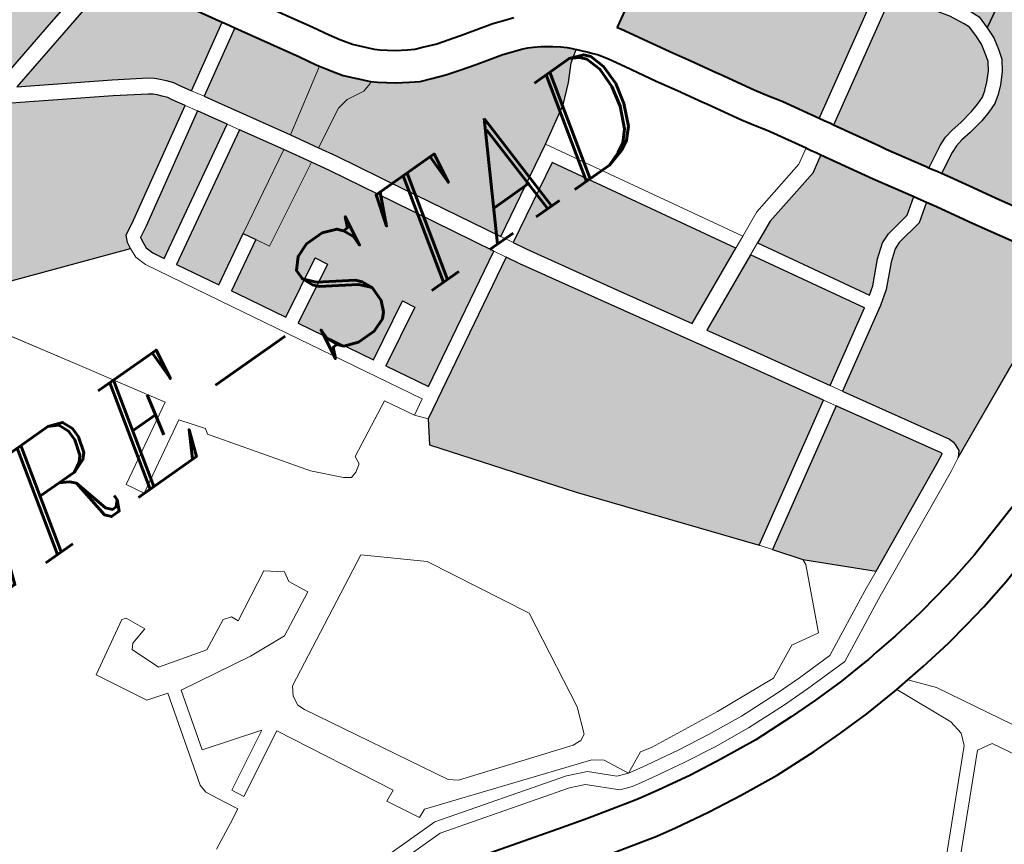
# Model space of a CAD drawing. Header units: metres. Extents: x 149090 to 149776, y 485756 to 486362.
# Tile 57 of 93: x 149588.63 to 149599.35, y 486293.55 to 486302.52. Entities that reach past the tile are written whole.
import ezdxf

# ---------------------------------------------------------------- set-up
doc = ezdxf.new("R2010")
doc.units = ezdxf.units.M
doc.header["$MEASUREMENT"] = 0
for name, color, linetype, lineweight in [('WVB-pen-brm-dik 018', 6, 'Continuous', 13), ('WVB-pen-dik 035', 1, 'Continuous', 40), ('WVB-raster-20%', 254, 'Continuous', 30), ('WVB-raster-60%', 253, 'Continuous', 30), ('WVB-tekst-dik 035', 1, 'Continuous', 40)]:
    doc.layers.add(name, color=color, linetype=linetype, lineweight=lineweight)
doc.styles.add('1 200   cursief   0.18', font='ITALICS.shx', dxfattribs={"height": 0.36})

# ---------------------------------------------------------------- blocks, each defined once
blk = doc.blocks.new('INZET')
at = {"layer": 'WVB-raster-20%', "extrusion": (0, 0, -1)}
for points in [[(0.089032, -0.070577), (0.08707, -0.070102), (0.083814, -0.069304), (0.082266, -0.068922), (0.082445, -0.068618), (0.082744, -0.068093), (0.082884, -0.06777), (0.082886, -0.067766), (0.082964, -0.067784), (0.083355, -0.067875), (0.084188, -0.068083), (0.085087, -0.068297), (0.085851, -0.068484), (0.086694, -0.068693), (0.087669, -0.06893), (0.088328, -0.069091), (0.088545, -0.069144), (0.089218, -0.069307), (0.089333, -0.069335), (0.089351, -0.069339)], [(0.082182, -0.072277), (0.080778, -0.071444), (0.08124, -0.070667), (0.08137, -0.07044), (0.081431, -0.070336), (0.082081, -0.069237), (0.08373, -0.069644), (0.085241, -0.070014), (0.08346, -0.071089), (0.082796, -0.071506), (0.082685, -0.071591), (0.082595, -0.071676), (0.082504, -0.071777), (0.0824, -0.071906), (0.082336, -0.072018)], [(0.085247, -0.074321), (0.085228, -0.074171), (0.085157, -0.074029), (0.084839, -0.073854), (0.082483, -0.072456), (0.082639, -0.072194), (0.08269, -0.072104), (0.08277, -0.072005), (0.082846, -0.071921), (0.082913, -0.071857), (0.082996, -0.071793), (0.083644, -0.071387), (0.085723, -0.070132), (0.086987, -0.070442), (0.088945, -0.070916), (0.088449, -0.072843), (0.088543, -0.073115)], [(0.071367, -0.080644), (0.06895, -0.079208), (0.068707, -0.07907), (0.069812, -0.077506), (0.069929, -0.077323), (0.070858, -0.074943), (0.071093, -0.075054), (0.071801, -0.07539), (0.072708, -0.075852), (0.072796, -0.075901), (0.073795, -0.076484), (0.07382, -0.076498), (0.073773, -0.07657), (0.073557, -0.076939), (0.073187, -0.077584), (0.072932, -0.078017), (0.072625, -0.078539), (0.072574, -0.078625), (0.072163, -0.079329), (0.071975, -0.079626), (0.07191, -0.079727), (0.071802, -0.079897)], [(0.067238, -0.081145), (0.064994, -0.079877), (0.062732, -0.078896), (0.063725, -0.077311), (0.066308, -0.078526), (0.066941, -0.078741), (0.067501, -0.078883), (0.067915, -0.079026), (0.068243, -0.07921), (0.067495, -0.080311), (0.067322, -0.080657), (0.067246, -0.080846), (0.067238, -0.081138)], [(0.077782, -0.087484), (0.074821, -0.085711), (0.075749, -0.084133), (0.077403, -0.081347), (0.078511, -0.079474), (0.078669, -0.079185), (0.08209, -0.081079), (0.082388, -0.081558), (0.080372, -0.084241)], [(0.070035, -0.082903), (0.069552, -0.082645), (0.06935, -0.082566), (0.069143, -0.082523), (0.068894, -0.082491), (0.068566, -0.082437), (0.068359, -0.082378), (0.068192, -0.082315), (0.068065, -0.082228), (0.067926, -0.082104), (0.067758, -0.081929), (0.067644, -0.081754), (0.067596, -0.08159), (0.067545, -0.081363), (0.067538, -0.081137), (0.067545, -0.080908), (0.067596, -0.08078), (0.067754, -0.080463), (0.068505, -0.079358), (0.068775, -0.079511), (0.071191, -0.080946), (0.070649, -0.08188), (0.070558, -0.082036), (0.070068, -0.082847)], [(0.072683, -0.084421), (0.072508, -0.084298), (0.072084, -0.083874), (0.071794, -0.083653), (0.071578, -0.083564), (0.07101, -0.083471), (0.07066, -0.083222), (0.070668, -0.083209), (0.071161, -0.082393), (0.071255, -0.082231), (0.07179, -0.081309), (0.072164, -0.081535), (0.073526, -0.081857), (0.074023, -0.082085)]]:
    blk.add_hatch(color=256, dxfattribs=at).paths.add_polyline_path(points)
at = {"layer": 'WVB-raster-20%'}
for points in [[(-0.078507, -0.078752), (-0.079668, -0.076633), (-0.080424, -0.075252), (-0.080637, -0.074886), (-0.080974, -0.074306), (-0.081894, -0.072758), (-0.082028, -0.072534), (-0.080625, -0.071702), (-0.080544, -0.071839), (-0.07984, -0.073029), (-0.079641, -0.073377), (-0.0796, -0.073443), (-0.079496, -0.073609), (-0.07944, -0.073693), (-0.079294, -0.073908), (-0.078884, -0.074361), (-0.078771, -0.074457), (-0.078458, -0.074698), (-0.078196, -0.074863), (-0.077997, -0.07498), (-0.077757, -0.075072), (-0.077462, -0.075186), (-0.077151, -0.075279), (-0.076791, -0.075378), (-0.076694, -0.075405), (-0.076609, -0.075428), (-0.076188, -0.075538), (-0.07596, -0.075617), (-0.075794, -0.075678), (-0.075666, -0.075734), (-0.075557, -0.075793), (-0.075409, -0.07588), (-0.075197, -0.076025), (-0.075062, -0.076132), (-0.074956, -0.076225), (-0.074882, -0.076303), (-0.074822, -0.076368), (-0.075078, -0.076541), (-0.075374, -0.07686), (-0.075752, -0.077191), (-0.076554, -0.07767)], [(-0.084772, -0.074915), (-0.084905, -0.074675), (-0.08496, -0.074504), (-0.084952, -0.074383), (-0.084936, -0.074259), (-0.08493, -0.074247), (-0.08469, -0.074114), (-0.082329, -0.072713), (-0.082195, -0.072938), (-0.08197, -0.073315)], [(-0.08168, -0.08051), (-0.082177, -0.079609), (-0.080925, -0.078924), (-0.081069, -0.078661), (-0.082322, -0.079346), (-0.083202, -0.077751), (-0.081936, -0.077067), (-0.082079, -0.076803), (-0.083347, -0.077488), (-0.083916, -0.076458), (-0.083984, -0.076336), (-0.082908, -0.075728), (-0.083056, -0.075467), (-0.084129, -0.076073), (-0.084626, -0.075178), (-0.081817, -0.073573), (-0.081279, -0.074478), (-0.080945, -0.075052), (-0.080729, -0.075424), (-0.079975, -0.076801), (-0.078814, -0.078922)], [(-0.076195, -0.082696), (-0.077102, -0.081168), (-0.078207, -0.079301), (-0.078363, -0.079015), (-0.076667, -0.078076), (-0.074472, -0.081905)], [(-0.07452, -0.085532), (-0.075448, -0.083954), (-0.076016, -0.082998), (-0.074297, -0.08221), (-0.072936, -0.084583)]]:
    blk.add_hatch(color=256, dxfattribs=at).paths.add_polyline_path(points)
at = {"layer": 'WVB-raster-60%'}
for points in [[(-0.068062, -0.086399), (-0.068063, -0.086397), (-0.06817, -0.086148), (-0.068307, -0.08585), (-0.068718, -0.08513), (-0.068772, -0.085039), (-0.069228, -0.084276), (-0.069385, -0.084006), (-0.069445, -0.083902), (-0.069777, -0.083329), (-0.069879, -0.08316), (-0.069426, -0.082918), (-0.069264, -0.082855), (-0.069093, -0.082819), (-0.068851, -0.082788), (-0.0685, -0.08273), (-0.068265, -0.082663), (-0.068053, -0.082583), (-0.067879, -0.082465), (-0.067718, -0.08232), (-0.067522, -0.082116), (-0.067368, -0.081881), (-0.067306, -0.081665), (-0.067246, -0.081402), (-0.067238, -0.081145), (-0.064994, -0.079877), (-0.062732, -0.078896), (-0.060647, -0.082227)], [(-0.07314, -0.088421), (-0.073041, -0.0883), (-0.073031, -0.088178), (-0.073031, -0.088089), (-0.073064, -0.087984), (-0.074352, -0.085818), (-0.074368, -0.08579), (-0.072617, -0.084742), (-0.072314, -0.084528), (-0.071886, -0.0841), (-0.071643, -0.083916), (-0.071496, -0.083855), (-0.070893, -0.083756), (-0.070504, -0.08348), (-0.07038, -0.083686), (-0.07005, -0.084253), (-0.06999, -0.084357), (-0.069831, -0.084631), (-0.069373, -0.085398), (-0.069322, -0.085483), (-0.068931, -0.08617), (-0.068819, -0.086413)], [(-0.076031, -0.089411), (-0.077185, -0.08828), (-0.077601, -0.087725), (-0.074669, -0.08597), (-0.074653, -0.085997), (-0.073386, -0.088127), (-0.073381, -0.088142), (-0.073381, -0.088153), (-0.073586, -0.08826)]]:
    blk.add_hatch(color=256, dxfattribs=at).paths.add_polyline_path(points)
at = {"layer": 'WVB-pen-brm-dik 018'}
for p, q in [((-0.082266, -0.068922), (-0.083814, -0.069304)), ((-0.08373, -0.069644), (-0.082081, -0.069237)), ((-0.083814, -0.069304), (-0.08707, -0.070102)), ((-0.085241, -0.070014), (-0.08373, -0.069644)), ((-0.08346, -0.071089), (-0.085241, -0.070014)), ((-0.085723, -0.070132), (-0.083644, -0.071387)), ((-0.082796, -0.071506), (-0.08346, -0.071089)), ((-0.083644, -0.071387), (-0.082996, -0.071793)), ((-0.082685, -0.071591), (-0.082796, -0.071506)), ((-0.082595, -0.071676), (-0.082685, -0.071591)), ((-0.080778, -0.071444), (-0.082182, -0.072277)), ((-0.08073, -0.071525), (-0.080778, -0.071444)), ((-0.080625, -0.071702), (-0.08073, -0.071525)), ((-0.079942, -0.071482), (-0.079235, -0.072677)), ((-0.082996, -0.071793), (-0.082913, -0.071857)), ((-0.082504, -0.071777), (-0.082595, -0.071676)), ((-0.0824, -0.071906), (-0.082504, -0.071777)), ((-0.082028, -0.072534), (-0.080625, -0.071702)), ((-0.082913, -0.071857), (-0.082846, -0.071921)), ((-0.082846, -0.071921), (-0.08277, -0.072005)), ((-0.08277, -0.072005), (-0.08269, -0.072104)), ((-0.082336, -0.072018), (-0.0824, -0.071906)), ((-0.082182, -0.072277), (-0.082336, -0.072018)), ((-0.08269, -0.072104), (-0.082639, -0.072194)), ((-0.082639, -0.072194), (-0.082483, -0.072456)), ((-0.082483, -0.072456), (-0.084839, -0.073854)), ((-0.082329, -0.072713), (-0.082483, -0.072456)), ((-0.082483, -0.072456), (-0.082329, -0.072713)), ((-0.082182, -0.072277), (-0.082028, -0.072534)), ((-0.082028, -0.072534), (-0.082182, -0.072277)), ((-0.081894, -0.072758), (-0.082028, -0.072534)), ((-0.08469, -0.074114), (-0.082329, -0.072713)), ((-0.082329, -0.072713), (-0.082195, -0.072938)), ((-0.080974, -0.074306), (-0.081894, -0.072758)), ((-0.079235, -0.072677), (-0.07904, -0.073018)), ((-0.082195, -0.072938), (-0.08197, -0.073315)), ((-0.07904, -0.073018), (-0.078908, -0.073229)), ((-0.085247, -0.074321), (-0.088543, -0.073115)), ((-0.08197, -0.073315), (-0.084772, -0.074915)), ((-0.081817, -0.073573), (-0.08197, -0.073315)), ((-0.08197, -0.073315), (-0.081817, -0.073573)), ((-0.078908, -0.073229), (-0.07886, -0.073302)), ((-0.07886, -0.073302), (-0.078742, -0.073474)), ((-0.0796, -0.073443), (-0.080974, -0.074306)), ((-0.079496, -0.073609), (-0.0796, -0.073443)), ((-0.078742, -0.073474), (-0.078411, -0.073839)), ((-0.084626, -0.075178), (-0.081817, -0.073573)), ((-0.081817, -0.073573), (-0.081279, -0.074478)), ((-0.07944, -0.073693), (-0.079496, -0.073609)), ((-0.079294, -0.073908), (-0.07944, -0.073693)), ((-0.088799, -0.07386), (-0.087647, -0.075711)), ((-0.087647, -0.075711), (-0.088799, -0.07386)), ((-0.084839, -0.073854), (-0.085157, -0.074029)), ((-0.078884, -0.074361), (-0.079294, -0.073908)), ((-0.078411, -0.073839), (-0.078323, -0.073919)), ((-0.078323, -0.073919), (-0.078057, -0.074124)), ((-0.085228, -0.074171), (-0.085247, -0.074321)), ((-0.085157, -0.074029), (-0.085228, -0.074171)), ((-0.08493, -0.074247), (-0.08469, -0.074114)), ((-0.078057, -0.074124), (-0.077833, -0.074265)), ((-0.085262, -0.074542), (-0.085251, -0.074355)), ((-0.085251, -0.074355), (-0.085262, -0.074542)), ((-0.085251, -0.074355), (-0.085247, -0.074321)), ((-0.085247, -0.074321), (-0.085251, -0.074355)), ((-0.08496, -0.074504), (-0.084952, -0.074383)), ((-0.084952, -0.074383), (-0.084936, -0.074259)), ((-0.084936, -0.074259), (-0.08493, -0.074247)), ((-0.080974, -0.074306), (-0.080637, -0.074886)), ((-0.080637, -0.074886), (-0.080974, -0.074306)), ((-0.078915, -0.074388), (-0.078884, -0.074361)), ((-0.077833, -0.074265), (-0.077694, -0.074346)), ((-0.077694, -0.074346), (-0.077505, -0.074418)), ((-0.085182, -0.074794), (-0.085262, -0.074542)), ((-0.085262, -0.074542), (-0.085182, -0.074794)), ((-0.084905, -0.074675), (-0.08496, -0.074504)), ((-0.081279, -0.074478), (-0.083056, -0.075467)), ((-0.080945, -0.075052), (-0.081279, -0.074478)), ((-0.081279, -0.074478), (-0.080945, -0.075052)), ((-0.080637, -0.074886), (-0.079788, -0.07443)), ((-0.079788, -0.07443), (-0.079525, -0.074388)), ((-0.079525, -0.074388), (-0.079123, -0.074444)), ((-0.079123, -0.074444), (-0.078915, -0.074388)), ((-0.077505, -0.074418), (-0.077235, -0.074523)), ((-0.077235, -0.074523), (-0.076958, -0.074606)), ((-0.084178, -0.076603), (-0.085182, -0.074794)), ((-0.085182, -0.074794), (-0.084178, -0.076603)), ((-0.084772, -0.074915), (-0.084905, -0.074675)), ((-0.076958, -0.074606), (-0.076605, -0.074703)), ((-0.076605, -0.074703), (-0.076508, -0.07473)), ((-0.076508, -0.07473), (-0.076427, -0.074752)), ((-0.076427, -0.074752), (-0.075985, -0.074868)), ((-0.080424, -0.075252), (-0.080637, -0.074886)), ((-0.075985, -0.074868), (-0.075725, -0.074957)), ((-0.075725, -0.074957), (-0.075533, -0.075028)), ((-0.084129, -0.076073), (-0.084626, -0.075178)), ((-0.082746, -0.076019), (-0.080945, -0.075052)), ((-0.080945, -0.075052), (-0.080729, -0.075424)), ((-0.080729, -0.075424), (-0.079975, -0.076801)), ((-0.079668, -0.076633), (-0.080424, -0.075252)), ((-0.083056, -0.075467), (-0.084129, -0.076073)), ((-0.082908, -0.075728), (-0.083056, -0.075467)), ((-0.083056, -0.075467), (-0.082908, -0.075728)), ((-0.087647, -0.075711), (-0.086556, -0.077483)), ((-0.086556, -0.077483), (-0.087647, -0.075711)), ((-0.083984, -0.076336), (-0.082908, -0.075728)), ((-0.082908, -0.075728), (-0.082746, -0.076019)), ((-0.083916, -0.076458), (-0.083984, -0.076336)), ((-0.083347, -0.077488), (-0.083916, -0.076458)), ((-0.074822, -0.076368), (-0.075078, -0.076541)), ((-0.074813, -0.076378), (-0.074822, -0.076368)), ((-0.074732, -0.076469), (-0.074813, -0.076378)), ((-0.074652, -0.076548), (-0.074732, -0.076469)), ((-0.081943, -0.080655), (-0.084178, -0.076603)), ((-0.084178, -0.076603), (-0.081943, -0.080655)), ((-0.078507, -0.078752), (-0.079668, -0.076633)), ((-0.075078, -0.076541), (-0.075374, -0.07686)), ((-0.074574, -0.076649), (-0.074652, -0.076548)), ((-0.074505, -0.076731), (-0.074574, -0.076649)), ((-0.074367, -0.07694), (-0.074505, -0.076731)), ((-0.082079, -0.076803), (-0.083347, -0.077488)), ((-0.081936, -0.077067), (-0.082079, -0.076803)), ((-0.079975, -0.076801), (-0.078814, -0.078922)), ((-0.075374, -0.07686), (-0.075752, -0.077191)), ((-0.074163, -0.077289), (-0.074367, -0.07694)), ((-0.083202, -0.077751), (-0.081936, -0.077067)), ((-0.075752, -0.077191), (-0.076554, -0.07767)), ((-0.073792, -0.077936), (-0.074163, -0.077289)), ((-0.086556, -0.077483), (-0.088289, -0.078461)), ((-0.088289, -0.078461), (-0.086556, -0.077483)), ((-0.082322, -0.079346), (-0.083202, -0.077751)), ((-0.076554, -0.07767), (-0.078507, -0.078752)), ((-0.076554, -0.07767), (-0.074198, -0.08178)), ((-0.074198, -0.08178), (-0.076554, -0.07767)), ((-0.088072, -0.078838), (-0.086533, -0.07797)), ((-0.086533, -0.07797), (-0.088072, -0.078838)), ((-0.086533, -0.07797), (-0.086172, -0.078456)), ((-0.086172, -0.078456), (-0.086533, -0.07797)), ((-0.073535, -0.078373), (-0.073792, -0.077936)), ((-0.078363, -0.079015), (-0.076667, -0.078076)), ((-0.076667, -0.078076), (-0.074472, -0.081905)), ((-0.088289, -0.078461), (-0.088072, -0.078838)), ((-0.088072, -0.078838), (-0.088289, -0.078461)), ((-0.086172, -0.078456), (-0.086205, -0.078589)), ((-0.086205, -0.078589), (-0.086172, -0.078456)), ((-0.073228, -0.078894), (-0.073535, -0.078373)), ((-0.086205, -0.078589), (-0.084836, -0.080531)), ((-0.084836, -0.080531), (-0.086205, -0.078589)), ((-0.081069, -0.078661), (-0.082322, -0.079346)), ((-0.080925, -0.078924), (-0.081069, -0.078661)), ((-0.078507, -0.078752), (-0.078363, -0.079015)), ((-0.078363, -0.079015), (-0.078507, -0.078752)), ((-0.082177, -0.079609), (-0.080925, -0.078924)), ((-0.078814, -0.078922), (-0.08168, -0.08051)), ((-0.078669, -0.079185), (-0.078814, -0.078922)), ((-0.078814, -0.078922), (-0.078669, -0.079185)), ((-0.078207, -0.079301), (-0.078363, -0.079015)), ((-0.073178, -0.078979), (-0.073228, -0.078894)), ((-0.072761, -0.079694), (-0.073178, -0.078979)), ((-0.08209, -0.081079), (-0.078669, -0.079185)), ((-0.078669, -0.079185), (-0.078511, -0.079474)), ((-0.077102, -0.081168), (-0.078207, -0.079301)), ((-0.06895, -0.079208), (-0.071367, -0.080644)), ((-0.078511, -0.079474), (-0.077403, -0.081347)), ((-0.071191, -0.080946), (-0.068775, -0.079511)), ((-0.08168, -0.08051), (-0.082177, -0.079609)), ((-0.072566, -0.080001), (-0.072761, -0.079694)), ((-0.072501, -0.080102), (-0.072566, -0.080001)), ((-0.0724, -0.080261), (-0.072501, -0.080102)), ((-0.083861, -0.080836), (-0.082639, -0.080215)), ((-0.082639, -0.080215), (-0.083861, -0.080836)), ((-0.082639, -0.080215), (-0.082286, -0.080845)), ((-0.082286, -0.080845), (-0.082639, -0.080215)), ((-0.071966, -0.081006), (-0.0724, -0.080261)), ((-0.084836, -0.080531), (-0.084334, -0.081063)), ((-0.084334, -0.081063), (-0.084836, -0.080531)), ((-0.067754, -0.080463), (-0.067596, -0.08078)), ((-0.090054, -0.080808), (-0.091206, -0.081467)), ((-0.091206, -0.081467), (-0.090054, -0.080808)), ((-0.089961, -0.080839), (-0.090054, -0.080808)), ((-0.090054, -0.080808), (-0.089961, -0.080839)), ((-0.082286, -0.080845), (-0.081943, -0.080655)), ((-0.081943, -0.080655), (-0.082286, -0.080845)), ((-0.071367, -0.080644), (-0.071357, -0.080661)), ((-0.071357, -0.080661), (-0.071306, -0.080748)), ((-0.071306, -0.080748), (-0.07123, -0.080878)), ((-0.067596, -0.08078), (-0.067545, -0.080908)), ((-0.089765, -0.081261), (-0.089961, -0.080839)), ((-0.089961, -0.080839), (-0.089765, -0.081261)), ((-0.084048, -0.081122), (-0.083881, -0.081013)), ((-0.083881, -0.081013), (-0.084048, -0.081122)), ((-0.083881, -0.081013), (-0.083861, -0.080836)), ((-0.083861, -0.080836), (-0.083881, -0.081013)), ((-0.082286, -0.080845), (-0.08209, -0.081079)), ((-0.08209, -0.081079), (-0.082286, -0.080845)), ((-0.072298, -0.081207), (-0.071966, -0.081006)), ((-0.071966, -0.081006), (-0.072298, -0.081207)), ((-0.071961, -0.081014), (-0.071966, -0.081006)), ((-0.071911, -0.0811), (-0.071961, -0.081014)), ((-0.07123, -0.080878), (-0.071191, -0.080946)), ((-0.067545, -0.080908), (-0.067538, -0.081137)), ((-0.067238, -0.081138), (-0.067246, -0.080846)), ((-0.084334, -0.081063), (-0.084186, -0.081161)), ((-0.084186, -0.081161), (-0.084334, -0.081063)), ((-0.084186, -0.081161), (-0.084048, -0.081122)), ((-0.084048, -0.081122), (-0.084186, -0.081161)), ((-0.082388, -0.081558), (-0.08209, -0.081079)), ((-0.076195, -0.082696), (-0.077102, -0.081168)), ((-0.07364, -0.081524), (-0.072298, -0.081207)), ((-0.072298, -0.081207), (-0.07364, -0.081524)), ((-0.071836, -0.081229), (-0.071911, -0.0811)), ((-0.07179, -0.081309), (-0.071836, -0.081229)), ((-0.067538, -0.081137), (-0.067545, -0.081363)), ((-0.067246, -0.081402), (-0.067238, -0.081145)), ((-0.067238, -0.081145), (-0.067238, -0.081138)), ((-0.090249, -0.081467), (-0.090157, -0.081364)), ((-0.090157, -0.081364), (-0.090249, -0.081467)), ((-0.090157, -0.081364), (-0.089765, -0.081261)), ((-0.089765, -0.081261), (-0.090157, -0.081364)), ((-0.077403, -0.081347), (-0.075749, -0.084133)), ((-0.072164, -0.081535), (-0.07179, -0.081309)), ((-0.067545, -0.081363), (-0.067596, -0.08159)), ((-0.067306, -0.081665), (-0.067246, -0.081402)), ((-0.091206, -0.081467), (-0.09062, -0.082558)), ((-0.09062, -0.082558), (-0.091206, -0.081467)), ((-0.090002, -0.082116), (-0.090249, -0.081467)), ((-0.090249, -0.081467), (-0.090002, -0.082116)), ((-0.080372, -0.084241), (-0.082388, -0.081558)), ((-0.074198, -0.08178), (-0.07364, -0.081524)), ((-0.07364, -0.081524), (-0.074198, -0.08178)), ((-0.073526, -0.081857), (-0.072164, -0.081535)), ((-0.067596, -0.08159), (-0.067644, -0.081754)), ((-0.067368, -0.081881), (-0.067306, -0.081665)), ((-0.086915, -0.081724), (-0.088006, -0.082291)), ((-0.088006, -0.082291), (-0.086915, -0.081724)), ((-0.086565, -0.082002), (-0.086915, -0.081724)), ((-0.086915, -0.081724), (-0.086565, -0.082002)), ((-0.074472, -0.081905), (-0.074198, -0.08178)), ((-0.074198, -0.08178), (-0.074472, -0.081905)), ((-0.074023, -0.082085), (-0.073526, -0.081857)), ((-0.067644, -0.081754), (-0.067758, -0.081929)), ((-0.067522, -0.082116), (-0.067368, -0.081881)), ((-0.088253, -0.082074), (-0.088922, -0.082414)), ((-0.088922, -0.082414), (-0.088253, -0.082074)), ((-0.088067, -0.082136), (-0.088253, -0.082074)), ((-0.088253, -0.082074), (-0.088067, -0.082136)), ((-0.086606, -0.082229), (-0.086565, -0.082002)), ((-0.086565, -0.082002), (-0.086606, -0.082229)), ((-0.074472, -0.081905), (-0.076195, -0.082696)), ((-0.074023, -0.082085), (-0.074297, -0.08221)), ((-0.074297, -0.08221), (-0.074023, -0.082085)), ((-0.072683, -0.084421), (-0.074023, -0.082085)), ((-0.067926, -0.082104), (-0.068065, -0.082228)), ((-0.067758, -0.081929), (-0.067926, -0.082104)), ((-0.088922, -0.082414), (-0.090002, -0.082116)), ((-0.090002, -0.082116), (-0.088922, -0.082414)), ((-0.088006, -0.082291), (-0.088067, -0.082136)), ((-0.088067, -0.082136), (-0.088006, -0.082291)), ((-0.0864, -0.082651), (-0.086606, -0.082229)), ((-0.086606, -0.082229), (-0.0864, -0.082651)), ((-0.076016, -0.082998), (-0.074297, -0.08221)), ((-0.074297, -0.08221), (-0.072936, -0.084583)), ((-0.068192, -0.082315), (-0.068359, -0.082378)), ((-0.068065, -0.082228), (-0.068192, -0.082315)), ((-0.067718, -0.08232), (-0.067522, -0.082116)), ((-0.069143, -0.082523), (-0.06935, -0.082566)), ((-0.068894, -0.082491), (-0.069143, -0.082523)), ((-0.068566, -0.082437), (-0.068894, -0.082491)), ((-0.068359, -0.082378), (-0.068566, -0.082437)), ((-0.068053, -0.082583), (-0.067879, -0.082465)), ((-0.067879, -0.082465), (-0.067718, -0.08232)), ((-0.090163, -0.082695), (-0.09074, -0.084736)), ((-0.09074, -0.084736), (-0.090163, -0.082695)), ((-0.09062, -0.082558), (-0.090163, -0.082695)), ((-0.090163, -0.082695), (-0.09062, -0.082558)), ((-0.084992, -0.082659), (-0.087854, -0.084129)), ((-0.084992, -0.082659), (-0.087854, -0.084129)), ((-0.087368, -0.083135), (-0.0864, -0.082651)), ((-0.0864, -0.082651), (-0.087368, -0.083135)), ((-0.083893, -0.083605), (-0.084992, -0.082659)), ((-0.083893, -0.083605), (-0.084992, -0.082659)), ((-0.069552, -0.082645), (-0.070035, -0.082903)), ((-0.06935, -0.082566), (-0.069552, -0.082645)), ((-0.068851, -0.082788), (-0.0685, -0.08273)), ((-0.0685, -0.08273), (-0.068265, -0.082663)), ((-0.068265, -0.082663), (-0.068053, -0.082583)), ((-0.090257, -0.08413), (-0.089883, -0.08281)), ((-0.089883, -0.08281), (-0.090257, -0.08413)), ((-0.089883, -0.08281), (-0.088222, -0.083073)), ((-0.088222, -0.083073), (-0.089883, -0.08281)), ((-0.070035, -0.082903), (-0.070017, -0.082933)), ((-0.070017, -0.082933), (-0.069934, -0.08307)), ((-0.069879, -0.08316), (-0.069426, -0.082918)), ((-0.069426, -0.082918), (-0.069264, -0.082855)), ((-0.069264, -0.082855), (-0.069093, -0.082819)), ((-0.069093, -0.082819), (-0.068851, -0.082788)), ((-0.088222, -0.083073), (-0.087368, -0.083135)), ((-0.087368, -0.083135), (-0.088222, -0.083073)), ((-0.075448, -0.083954), (-0.076016, -0.082998)), ((-0.069934, -0.08307), (-0.069879, -0.08316)), ((-0.07066, -0.083222), (-0.07101, -0.083471)), ((-0.070616, -0.083295), (-0.07066, -0.083222)), ((-0.070533, -0.083432), (-0.070616, -0.083295)), ((-0.08273, -0.085805), (-0.083893, -0.083605)), ((-0.08273, -0.085805), (-0.083893, -0.083605)), ((-0.071578, -0.083564), (-0.071794, -0.083653)), ((-0.07101, -0.083471), (-0.071578, -0.083564)), ((-0.070893, -0.083756), (-0.070504, -0.08348)), ((-0.070504, -0.08348), (-0.070533, -0.083432)), ((-0.071794, -0.083653), (-0.072084, -0.083874)), ((-0.071496, -0.083855), (-0.070893, -0.083756)), ((-0.07452, -0.085532), (-0.075448, -0.083954)), ((-0.072084, -0.083874), (-0.072508, -0.084298)), ((-0.071886, -0.0841), (-0.071643, -0.083916)), ((-0.071643, -0.083916), (-0.071496, -0.083855)), ((-0.088955, -0.084532), (-0.090257, -0.08413)), ((-0.090257, -0.08413), (-0.088955, -0.084532)), ((-0.087854, -0.084129), (-0.08797, -0.084321)), ((-0.087854, -0.084129), (-0.08797, -0.084321)), ((-0.077782, -0.087484), (-0.080372, -0.084241)), ((-0.075749, -0.084133), (-0.074821, -0.085711)), ((-0.072314, -0.084528), (-0.071886, -0.0841)), ((-0.08797, -0.084321), (-0.087995, -0.084539)), ((-0.08797, -0.084321), (-0.087995, -0.084539)), ((-0.072508, -0.084298), (-0.072683, -0.084421)), ((-0.090239, -0.085218), (-0.088955, -0.084532)), ((-0.088955, -0.084532), (-0.090239, -0.085218)), ((-0.087995, -0.084539), (-0.087931, -0.084698)), ((-0.087995, -0.084539), (-0.087931, -0.084698)), ((-0.072936, -0.084583), (-0.07452, -0.085532)), ((-0.072617, -0.084742), (-0.072314, -0.084528)), ((-0.09074, -0.084736), (-0.090726, -0.084927)), ((-0.090726, -0.084927), (-0.09074, -0.084736)), ((-0.088694, -0.084732), (-0.090102, -0.085485)), ((-0.090102, -0.085485), (-0.088694, -0.084732)), ((-0.08737, -0.087246), (-0.088694, -0.084732)), ((-0.088694, -0.084732), (-0.08737, -0.087246)), ((-0.087931, -0.084698), (-0.086257, -0.087748)), ((-0.087931, -0.084698), (-0.086257, -0.087748)), ((-0.074368, -0.08579), (-0.072617, -0.084742)), ((-0.090726, -0.084927), (-0.090503, -0.085359)), ((-0.090503, -0.085359), (-0.090726, -0.084927)), ((-0.090102, -0.085485), (-0.090239, -0.085218)), ((-0.090239, -0.085218), (-0.090102, -0.085485)), ((-0.090503, -0.085359), (-0.090366, -0.085626)), ((-0.090366, -0.085626), (-0.090503, -0.085359)), ((-0.07452, -0.085532), (-0.074368, -0.08579)), ((-0.074368, -0.08579), (-0.07452, -0.085532)), ((-0.090366, -0.085626), (-0.090672, -0.08579)), ((-0.090672, -0.08579), (-0.090366, -0.085626)), ((-0.074821, -0.085711), (-0.077782, -0.087484)), ((-0.074669, -0.08597), (-0.074821, -0.085711)), ((-0.074821, -0.085711), (-0.074669, -0.08597)), ((-0.090672, -0.08579), (-0.091247, -0.086079)), ((-0.091247, -0.086079), (-0.090672, -0.08579)), ((-0.083049, -0.088068), (-0.08273, -0.085805)), ((-0.083049, -0.088068), (-0.08273, -0.085805)), ((-0.074352, -0.085818), (-0.074368, -0.08579)), ((-0.073064, -0.087984), (-0.074352, -0.085818)), ((-0.077601, -0.087725), (-0.074669, -0.08597)), ((-0.074669, -0.08597), (-0.074653, -0.085997)), ((-0.074653, -0.085997), (-0.073386, -0.088127)), ((-0.068819, -0.086413), (-0.07314, -0.088421)), ((-0.087616, -0.087364), (-0.08737, -0.087246)), ((-0.08737, -0.087246), (-0.087616, -0.087364)), ((-0.087242, -0.088063), (-0.087616, -0.087364)), ((-0.087616, -0.087364), (-0.087242, -0.088063)), ((-0.077782, -0.087484), (-0.077601, -0.087725)), ((-0.077601, -0.087725), (-0.077782, -0.087484)), ((-0.086257, -0.087748), (-0.086078, -0.087889)), ((-0.086257, -0.087748), (-0.086078, -0.087889)), ((-0.086078, -0.087889), (-0.083599, -0.088707)), ((-0.086078, -0.087889), (-0.083599, -0.088707)), ((-0.077185, -0.08828), (-0.077601, -0.087725)), ((-0.087045, -0.087975), (-0.087242, -0.088063)), ((-0.087242, -0.088063), (-0.087045, -0.087975)), ((-0.083453, -0.089195), (-0.087045, -0.087975)), ((-0.087045, -0.087975), (-0.083453, -0.089195)), ((-0.083266, -0.088643), (-0.083049, -0.088068)), ((-0.083266, -0.088643), (-0.083049, -0.088068)), ((-0.073031, -0.088089), (-0.073064, -0.087984)), ((-0.073031, -0.088178), (-0.073031, -0.088089)), ((-0.077185, -0.08828), (-0.077195, -0.088408)), ((-0.077195, -0.088408), (-0.077185, -0.08828)), ((-0.076031, -0.089411), (-0.077185, -0.08828)), ((-0.073586, -0.08826), (-0.076031, -0.089411)), ((-0.073381, -0.088153), (-0.073586, -0.08826)), ((-0.073386, -0.088127), (-0.073381, -0.088142)), ((-0.073381, -0.088142), (-0.073381, -0.088153)), ((-0.07314, -0.088421), (-0.073041, -0.0883)), ((-0.073041, -0.0883), (-0.073031, -0.088178)), ((-0.077195, -0.088408), (-0.077826, -0.089788)), ((-0.077826, -0.089788), (-0.077195, -0.088408)), ((-0.07314, -0.088421), (-0.07343, -0.088574)), ((-0.07343, -0.088574), (-0.07314, -0.088421)), ((-0.083599, -0.088707), (-0.083407, -0.08872)), ((-0.083599, -0.088707), (-0.083407, -0.08872)), ((-0.083407, -0.08872), (-0.083266, -0.088643)), ((-0.083407, -0.08872), (-0.083266, -0.088643)), ((-0.07343, -0.088574), (-0.076321, -0.089934)), ((-0.076321, -0.089934), (-0.07343, -0.088574)), ((-0.083237, -0.089363), (-0.083453, -0.089195)), ((-0.083453, -0.089195), (-0.083237, -0.089363)), ((-0.082964, -0.089896), (-0.083237, -0.089363)), ((-0.083237, -0.089363), (-0.082964, -0.089896)), ((-0.076473, -0.089618), (-0.076031, -0.089411)), ((-0.076031, -0.089411), (-0.076473, -0.089618)), ((-0.085956, -0.089714), (-0.084929, -0.090007)), ((-0.082488, -0.089668), (-0.082964, -0.089896)), ((-0.082964, -0.089896), (-0.082488, -0.089668)), ((-0.082232, -0.089727), (-0.082488, -0.089668)), ((-0.082488, -0.089668), (-0.082232, -0.089727)), ((-0.080607, -0.089915), (-0.082232, -0.089727)), ((-0.082232, -0.089727), (-0.080607, -0.089915)), ((-0.078456, -0.08967), (-0.079195, -0.090025)), ((-0.079195, -0.090025), (-0.078456, -0.08967)), ((-0.077826, -0.089788), (-0.078456, -0.08967)), ((-0.078456, -0.08967), (-0.077826, -0.089788)), ((-0.077912, -0.090328), (-0.076473, -0.089618)), ((-0.076473, -0.089618), (-0.077912, -0.090328)), ((-0.084929, -0.090007), (-0.084266, -0.090185)), ((-0.083015, -0.089883), (-0.082964, -0.089896)), ((-0.082964, -0.089896), (-0.083015, -0.089883)), ((-0.082964, -0.089896), (-0.082925, -0.089906)), ((-0.082925, -0.089906), (-0.082964, -0.089896)), ((-0.082925, -0.089906), (-0.082543, -0.08998)), ((-0.082543, -0.08998), (-0.082925, -0.089906)), ((-0.082543, -0.08998), (-0.081796, -0.090114)), ((-0.081796, -0.090114), (-0.082543, -0.08998)), ((-0.079195, -0.090025), (-0.080607, -0.089915)), ((-0.080607, -0.089915), (-0.079195, -0.090025)), ((-0.076321, -0.089934), (-0.07772, -0.090623)), ((-0.07772, -0.090623), (-0.076321, -0.089934)), ((-0.073309, -0.090132), (-0.07268, -0.089939)), ((-0.084266, -0.090185), (-0.083163, -0.090465)), ((-0.083062, -0.090181), (-0.083089, -0.090174)), ((-0.083089, -0.090174), (-0.083062, -0.090181)), ((-0.08299, -0.090199), (-0.083062, -0.090181)), ((-0.083062, -0.090181), (-0.08299, -0.090199)), ((-0.082598, -0.090275), (-0.08299, -0.090199)), ((-0.08299, -0.090199), (-0.082598, -0.090275)), ((-0.081796, -0.090114), (-0.081058, -0.090215)), ((-0.081058, -0.090215), (-0.081796, -0.090114)), ((-0.081058, -0.090215), (-0.08024, -0.0903)), ((-0.08024, -0.0903), (-0.081058, -0.090215)), ((-0.07407, -0.090357), (-0.073309, -0.090132)), ((-0.083163, -0.090465), (-0.083056, -0.090492)), ((-0.081842, -0.09041), (-0.082598, -0.090275)), ((-0.082598, -0.090275), (-0.081842, -0.09041)), ((-0.081094, -0.090513), (-0.081842, -0.09041)), ((-0.081842, -0.09041), (-0.081094, -0.090513)), ((-0.08024, -0.0903), (-0.079349, -0.090339)), ((-0.079349, -0.090339), (-0.08024, -0.0903)), ((-0.079349, -0.090339), (-0.078726, -0.090346)), ((-0.078726, -0.090346), (-0.079349, -0.090339)), ((-0.078726, -0.090346), (-0.077912, -0.090328)), ((-0.077912, -0.090328), (-0.078726, -0.090346)), ((-0.074743, -0.090515), (-0.07407, -0.090357)), ((-0.083056, -0.090492), (-0.082653, -0.09057)), ((-0.082653, -0.09057), (-0.081889, -0.090707)), ((-0.080262, -0.090599), (-0.081094, -0.090513)), ((-0.081094, -0.090513), (-0.080262, -0.090599)), ((-0.079357, -0.090638), (-0.080262, -0.090599)), ((-0.080262, -0.090599), (-0.079357, -0.090638)), ((-0.078724, -0.090646), (-0.079357, -0.090638)), ((-0.079357, -0.090638), (-0.078724, -0.090646)), ((-0.07772, -0.090623), (-0.078724, -0.090646)), ((-0.078724, -0.090646), (-0.07772, -0.090623)), ((-0.075781, -0.090707), (-0.075246, -0.090611)), ((-0.075246, -0.090611), (-0.074743, -0.090515)), ((-0.081889, -0.090707), (-0.08113, -0.090811)), ((-0.08113, -0.090811), (-0.080284, -0.090898)), ((-0.078021, -0.09093), (-0.077378, -0.090889)), ((-0.077378, -0.090889), (-0.077271, -0.090882)), ((-0.077271, -0.090882), (-0.077026, -0.090857)), ((-0.077026, -0.090857), (-0.076494, -0.090802)), ((-0.076494, -0.090802), (-0.075781, -0.090707)), ((-0.083252, -0.091371), (-0.084493, -0.091056)), ((-0.080284, -0.090898), (-0.079365, -0.090938)), ((-0.079365, -0.090938), (-0.078723, -0.090946)), ((-0.078723, -0.090946), (-0.078021, -0.09093)), ((-0.07384, -0.091227), (-0.074556, -0.091396)), ((-0.082818, -0.091455), (-0.083252, -0.091371)), ((-0.08203, -0.091596), (-0.082818, -0.091455)), ((-0.075082, -0.091496), (-0.075642, -0.091596)), ((-0.074556, -0.091396), (-0.075082, -0.091496)), ((-0.081237, -0.091704), (-0.08203, -0.091596)), ((-0.08035, -0.091796), (-0.081237, -0.091704)), ((-0.076828, -0.091742), (-0.077142, -0.091774)), ((-0.076388, -0.091696), (-0.076828, -0.091742)), ((-0.076414, -0.092235), (-0.076828, -0.091742)), ((-0.076828, -0.091742), (-0.076414, -0.092235)), ((-0.075642, -0.091596), (-0.076388, -0.091696)), ((-0.07939, -0.091838), (-0.08035, -0.091796)), ((-0.078718, -0.091846), (-0.07939, -0.091838)), ((-0.077982, -0.09183), (-0.078718, -0.091846)), ((-0.077196, -0.09178), (-0.077982, -0.09183)), ((-0.077142, -0.091774), (-0.077196, -0.09178)), ((-0.076588, -0.093031), (-0.077142, -0.091774)), ((-0.077142, -0.091774), (-0.076588, -0.093031)), ((-0.075153, -0.094521), (-0.076414, -0.092235)), ((-0.076414, -0.092235), (-0.075153, -0.094521)), ((-0.076546, -0.093363), (-0.076588, -0.093031)), ((-0.076588, -0.093031), (-0.076546, -0.093363)), ((-0.076644, -0.093617), (-0.076546, -0.093363)), ((-0.076546, -0.093363), (-0.076644, -0.093617)), ((-0.078876, -0.095898), (-0.076644, -0.093617)), ((-0.076644, -0.093617), (-0.078876, -0.095898)), ((-0.078601, -0.096046), (-0.076471, -0.093869)), ((-0.076471, -0.093869), (-0.078601, -0.096046)), ((-0.076471, -0.093869), (-0.076128, -0.093932)), ((-0.076128, -0.093932), (-0.076471, -0.093869)), ((-0.076128, -0.093932), (-0.075656, -0.094775)), ((-0.075656, -0.094775), (-0.076128, -0.093932))]:
    blk.add_line(p, q, dxfattribs=at)
at = {"layer": 'WVB-pen-brm-dik 018', "ltscale": 0.5}
for p, q in [((-0.087025, -0.088335), (-0.088439, -0.088339)), ((-0.084108, -0.089166), (-0.087025, -0.088335)), ((-0.087072, -0.088599), (-0.088504, -0.088602)), ((-0.084201, -0.089417), (-0.087072, -0.088599)), ((-0.083678, -0.089352), (-0.084108, -0.089166)), ((-0.083215, -0.089805), (-0.083678, -0.089352)), ((-0.083871, -0.089559), (-0.084201, -0.089417)), ((-0.083334, -0.090085), (-0.083871, -0.089559)), ((-0.082964, -0.089896), (-0.083215, -0.089805)), ((-0.083089, -0.090174), (-0.083334, -0.090085))]:
    blk.add_line(p, q, dxfattribs=at)
at = {"layer": 'WVB-pen-dik 035', "flags": 128}
for points in [[(-0.082081, -0.069237), (-0.081431, -0.070336), (-0.08137, -0.07044), (-0.08124, -0.070667), (-0.080778, -0.071444)], [(-0.075533, -0.075028), (-0.075725, -0.074957), (-0.075985, -0.074868), (-0.076427, -0.074752), (-0.076508, -0.07473), (-0.076605, -0.074703), (-0.076958, -0.074606), (-0.077235, -0.074523), (-0.077505, -0.074418), (-0.077694, -0.074346), (-0.077833, -0.074265), (-0.078057, -0.074124), (-0.078323, -0.073919), (-0.078411, -0.073839), (-0.078742, -0.073474), (-0.07886, -0.073302), (-0.078908, -0.073229), (-0.07904, -0.073018), (-0.079235, -0.072677), (-0.079942, -0.071482)], [(-0.080778, -0.071444), (-0.08073, -0.071525), (-0.080625, -0.071702)], [(-0.080625, -0.071702), (-0.080544, -0.071839), (-0.07984, -0.073029), (-0.079641, -0.073377), (-0.0796, -0.073443)], [(-0.0796, -0.073443), (-0.079496, -0.073609), (-0.07944, -0.073693), (-0.079294, -0.073908), (-0.078884, -0.074361)], [(-0.078884, -0.074361), (-0.078771, -0.074457), (-0.078458, -0.074698), (-0.078196, -0.074863), (-0.077997, -0.07498), (-0.077757, -0.075072), (-0.077462, -0.075186), (-0.077151, -0.075279), (-0.076791, -0.075378), (-0.076694, -0.075405), (-0.076609, -0.075428), (-0.076188, -0.075538), (-0.07596, -0.075617), (-0.075794, -0.075678), (-0.075666, -0.075734), (-0.075557, -0.075793), (-0.075409, -0.07588), (-0.075197, -0.076025), (-0.075062, -0.076132), (-0.074956, -0.076225), (-0.074882, -0.076303), (-0.074822, -0.076368)], [(-0.07382, -0.076498), (-0.073795, -0.076484), (-0.072796, -0.075901), (-0.072708, -0.075852), (-0.071801, -0.07539), (-0.071093, -0.075054)], [(-0.074822, -0.076368), (-0.074813, -0.076378), (-0.074732, -0.076469), (-0.074652, -0.076548), (-0.074574, -0.076649), (-0.074505, -0.076731), (-0.074367, -0.07694), (-0.074163, -0.077289), (-0.073792, -0.077936), (-0.073535, -0.078373), (-0.073228, -0.078894), (-0.073178, -0.078979), (-0.072761, -0.079694), (-0.072566, -0.080001), (-0.072501, -0.080102), (-0.0724, -0.080261), (-0.071966, -0.081006)], [(-0.071367, -0.080644), (-0.071802, -0.079897), (-0.07191, -0.079727), (-0.071975, -0.079626), (-0.072163, -0.079329), (-0.072574, -0.078625), (-0.072625, -0.078539), (-0.072932, -0.078017), (-0.073187, -0.077584), (-0.073557, -0.076939), (-0.073773, -0.07657), (-0.07382, -0.076498)], [(-0.071191, -0.080946), (-0.07123, -0.080878), (-0.071306, -0.080748), (-0.071357, -0.080661), (-0.071367, -0.080644)], [(-0.071966, -0.081006), (-0.071961, -0.081014), (-0.071911, -0.0811), (-0.071836, -0.081229), (-0.07179, -0.081309)], [(-0.070035, -0.082903), (-0.070068, -0.082847), (-0.070558, -0.082036), (-0.070649, -0.08188), (-0.071191, -0.080946)], [(-0.07179, -0.081309), (-0.071255, -0.082231), (-0.071161, -0.082393), (-0.070668, -0.083209), (-0.07066, -0.083222)], [(-0.069879, -0.08316), (-0.069934, -0.08307), (-0.070017, -0.082933), (-0.070035, -0.082903)], [(-0.068062, -0.086399), (-0.068063, -0.086397), (-0.06817, -0.086148), (-0.068307, -0.08585), (-0.068718, -0.08513), (-0.068772, -0.085039), (-0.069228, -0.084276), (-0.069385, -0.084006), (-0.069445, -0.083902), (-0.069777, -0.083329), (-0.069879, -0.08316)], [(-0.07066, -0.083222), (-0.070616, -0.083295), (-0.070533, -0.083432), (-0.070504, -0.08348)], [(-0.070504, -0.08348), (-0.07038, -0.083686), (-0.07005, -0.084253), (-0.06999, -0.084357), (-0.069831, -0.084631), (-0.069373, -0.085398), (-0.069322, -0.085483), (-0.068931, -0.08617), (-0.068819, -0.086413)], [(-0.083163, -0.090465), (-0.084266, -0.090185), (-0.084929, -0.090007), (-0.085956, -0.089714), (-0.087293, -0.089337), (-0.088166, -0.089137), (-0.089054, -0.088955), (-0.090009, -0.088797), (-0.090872, -0.088681), (-0.091593, -0.088606), (-0.092309, -0.088563)], [(-0.092532, -0.089453), (-0.092476, -0.089455), (-0.091666, -0.089503), (-0.090978, -0.089574), (-0.090142, -0.089687), (-0.089218, -0.08984), (-0.088357, -0.090017), (-0.087515, -0.090209), (-0.086202, -0.09058), (-0.08517, -0.090875), (-0.084493, -0.091056), (-0.083252, -0.091371), (-0.082818, -0.091455), (-0.08203, -0.091596), (-0.081237, -0.091704), (-0.08035, -0.091796), (-0.07939, -0.091838), (-0.078718, -0.091846), (-0.077982, -0.09183), (-0.077196, -0.09178), (-0.077142, -0.091774)], [(-0.071355, -0.08945), (-0.072002, -0.089709), (-0.07268, -0.089939), (-0.073309, -0.090132), (-0.07407, -0.090357), (-0.074743, -0.090515), (-0.075246, -0.090611), (-0.075781, -0.090707), (-0.076494, -0.090802), (-0.077026, -0.090857)], [(-0.076828, -0.091742), (-0.076388, -0.091696), (-0.075642, -0.091596), (-0.075082, -0.091496), (-0.074556, -0.091396), (-0.07384, -0.091227), (-0.073049, -0.090994), (-0.072403, -0.090795), (-0.07169, -0.090553), (-0.070851, -0.090218), (-0.069893, -0.089779)], [(-0.077378, -0.090889), (-0.078021, -0.09093), (-0.078723, -0.090946), (-0.079365, -0.090938), (-0.080284, -0.090898), (-0.08113, -0.090811), (-0.081889, -0.090707), (-0.082653, -0.09057), (-0.083056, -0.090492), (-0.083163, -0.090465)], [(-0.077026, -0.090857), (-0.077271, -0.090882), (-0.077378, -0.090889)], [(-0.077142, -0.091774), (-0.076828, -0.091742)]]:
    blk.add_lwpolyline(points, dxfattribs=at)
at = {"layer": 'WVB-raster-20%', "flags": 128}
for points in [[(-0.082266, -0.068922), (-0.082445, -0.068618), (-0.082744, -0.068093), (-0.082884, -0.06777), (-0.082886, -0.067766), (-0.082964, -0.067784), (-0.083355, -0.067875), (-0.084188, -0.068083), (-0.085087, -0.068297), (-0.085851, -0.068484), (-0.086694, -0.068693), (-0.087669, -0.06893), (-0.088328, -0.069091), (-0.088545, -0.069144), (-0.089218, -0.069307), (-0.089333, -0.069335), (-0.089351, -0.069339), (-0.089032, -0.070577), (-0.08707, -0.070102), (-0.083814, -0.069304)], [(-0.080778, -0.071444), (-0.08124, -0.070667), (-0.08137, -0.07044), (-0.081431, -0.070336), (-0.082081, -0.069237), (-0.08373, -0.069644), (-0.085241, -0.070014), (-0.08346, -0.071089), (-0.082796, -0.071506), (-0.082685, -0.071591), (-0.082595, -0.071676), (-0.082504, -0.071777), (-0.0824, -0.071906), (-0.082336, -0.072018), (-0.082182, -0.072277)], [(-0.082483, -0.072456), (-0.082639, -0.072194), (-0.08269, -0.072104), (-0.08277, -0.072005), (-0.082846, -0.071921), (-0.082913, -0.071857), (-0.082996, -0.071793), (-0.083644, -0.071387), (-0.085723, -0.070132), (-0.086987, -0.070442), (-0.088945, -0.070916), (-0.088449, -0.072843), (-0.088543, -0.073115), (-0.085247, -0.074321), (-0.085228, -0.074171), (-0.085157, -0.074029), (-0.084839, -0.073854)], [(-0.074822, -0.076368), (-0.074882, -0.076303), (-0.074956, -0.076225), (-0.075062, -0.076132), (-0.075197, -0.076025), (-0.075409, -0.07588), (-0.075557, -0.075793), (-0.075666, -0.075734), (-0.075794, -0.075678), (-0.07596, -0.075617), (-0.076188, -0.075538), (-0.076609, -0.075428), (-0.076694, -0.075405), (-0.076791, -0.075378), (-0.077151, -0.075279), (-0.077462, -0.075186), (-0.077757, -0.075072), (-0.077997, -0.07498), (-0.078196, -0.074863), (-0.078458, -0.074698), (-0.078771, -0.074457), (-0.078884, -0.074361), (-0.079294, -0.073908), (-0.07944, -0.073693), (-0.079496, -0.073609), (-0.0796, -0.073443), (-0.079641, -0.073377), (-0.07984, -0.073029), (-0.080544, -0.071839), (-0.080625, -0.071702), (-0.082028, -0.072534), (-0.081894, -0.072758), (-0.080974, -0.074306), (-0.080637, -0.074886), (-0.080424, -0.075252), (-0.079668, -0.076633), (-0.078507, -0.078752), (-0.076554, -0.07767), (-0.075752, -0.077191), (-0.075374, -0.07686), (-0.075078, -0.076541)], [(-0.084772, -0.074915), (-0.08197, -0.073315), (-0.082195, -0.072938), (-0.082329, -0.072713), (-0.08469, -0.074114), (-0.08493, -0.074247), (-0.084936, -0.074259), (-0.084952, -0.074383), (-0.08496, -0.074504), (-0.084905, -0.074675)], [(-0.078814, -0.078922), (-0.079975, -0.076801), (-0.080729, -0.075424), (-0.080945, -0.075052), (-0.081279, -0.074478), (-0.081817, -0.073573), (-0.084626, -0.075178), (-0.084129, -0.076073), (-0.083056, -0.075467), (-0.082908, -0.075728), (-0.083984, -0.076336), (-0.083916, -0.076458), (-0.083347, -0.077488), (-0.082079, -0.076803), (-0.081936, -0.077067), (-0.083202, -0.077751), (-0.082322, -0.079346), (-0.081069, -0.078661), (-0.080925, -0.078924), (-0.082177, -0.079609), (-0.08168, -0.08051)], [(-0.068707, -0.07907), (-0.069812, -0.077506), (-0.069929, -0.077323), (-0.070858, -0.074943), (-0.071093, -0.075054), (-0.071801, -0.07539), (-0.072708, -0.075852), (-0.072796, -0.075901), (-0.073795, -0.076484), (-0.07382, -0.076498), (-0.073773, -0.07657), (-0.073557, -0.076939), (-0.073187, -0.077584), (-0.072932, -0.078017), (-0.072625, -0.078539), (-0.072574, -0.078625), (-0.072163, -0.079329), (-0.071975, -0.079626), (-0.07191, -0.079727), (-0.071802, -0.079897), (-0.071367, -0.080644), (-0.06895, -0.079208)], [(-0.067238, -0.081145), (-0.064994, -0.079877), (-0.062732, -0.078896), (-0.063725, -0.077311), (-0.066308, -0.078526), (-0.066941, -0.078741), (-0.067501, -0.078883), (-0.067915, -0.079026), (-0.068243, -0.07921), (-0.067495, -0.080311), (-0.067322, -0.080657), (-0.067246, -0.080846), (-0.067238, -0.081138)], [(-0.074472, -0.081905), (-0.076667, -0.078076), (-0.078363, -0.079015), (-0.078207, -0.079301), (-0.077102, -0.081168), (-0.076195, -0.082696)], [(-0.075749, -0.084133), (-0.077403, -0.081347), (-0.078511, -0.079474), (-0.078669, -0.079185), (-0.08209, -0.081079), (-0.082388, -0.081558), (-0.080372, -0.084241), (-0.077782, -0.087484), (-0.074821, -0.085711)], [(-0.070035, -0.082903), (-0.069552, -0.082645), (-0.06935, -0.082566), (-0.069143, -0.082523), (-0.068894, -0.082491), (-0.068566, -0.082437), (-0.068359, -0.082378), (-0.068192, -0.082315), (-0.068065, -0.082228), (-0.067926, -0.082104), (-0.067758, -0.081929), (-0.067644, -0.081754), (-0.067596, -0.08159), (-0.067545, -0.081363), (-0.067538, -0.081137), (-0.067545, -0.080908), (-0.067596, -0.08078), (-0.067754, -0.080463), (-0.068505, -0.079358), (-0.068775, -0.079511), (-0.071191, -0.080946), (-0.070649, -0.08188), (-0.070558, -0.082036), (-0.070068, -0.082847)], [(-0.07066, -0.083222), (-0.070668, -0.083209), (-0.071161, -0.082393), (-0.071255, -0.082231), (-0.07179, -0.081309), (-0.072164, -0.081535), (-0.073526, -0.081857), (-0.074023, -0.082085), (-0.072683, -0.084421), (-0.072508, -0.084298), (-0.072084, -0.083874), (-0.071794, -0.083653), (-0.071578, -0.083564), (-0.07101, -0.083471)], [(-0.072936, -0.084583), (-0.074297, -0.08221), (-0.076016, -0.082998), (-0.075448, -0.083954), (-0.07452, -0.085532)]]:
    blk.add_lwpolyline(points, close=True, dxfattribs=at)
at = {"layer": 'WVB-raster-60%', "flags": 128}
blk.add_lwpolyline([(-0.064994, -0.079877), (-0.067238, -0.081145), (-0.067246, -0.081402), (-0.067306, -0.081665), (-0.067368, -0.081881), (-0.067522, -0.082116), (-0.067718, -0.08232), (-0.067879, -0.082465), (-0.068053, -0.082583), (-0.068265, -0.082663), (-0.0685, -0.08273), (-0.068851, -0.082788), (-0.069093, -0.082819), (-0.069264, -0.082855), (-0.069426, -0.082918), (-0.069879, -0.08316), (-0.069777, -0.083329), (-0.069445, -0.083902), (-0.069385, -0.084006), (-0.069228, -0.084276), (-0.068772, -0.085039)], dxfattribs=at)
for points in [[(-0.068819, -0.086413), (-0.068931, -0.08617), (-0.069322, -0.085483), (-0.069373, -0.085398), (-0.069831, -0.084631), (-0.06999, -0.084357), (-0.07005, -0.084253), (-0.07038, -0.083686), (-0.070504, -0.08348), (-0.070893, -0.083756), (-0.071496, -0.083855), (-0.071643, -0.083916), (-0.071886, -0.0841), (-0.072314, -0.084528), (-0.072617, -0.084742), (-0.074368, -0.08579), (-0.074352, -0.085818), (-0.073064, -0.087984), (-0.073031, -0.088089), (-0.073031, -0.088178), (-0.073041, -0.0883), (-0.07314, -0.088421)], [(-0.076031, -0.089411), (-0.073586, -0.08826), (-0.073381, -0.088153), (-0.073381, -0.088142), (-0.073386, -0.088127), (-0.074653, -0.085997), (-0.074669, -0.08597), (-0.077601, -0.087725), (-0.077185, -0.08828)]]:
    blk.add_lwpolyline(points, close=True, dxfattribs=at)
at = {"layer": 'WVB-tekst-dik 035', "style": '1 200   cursief   0.18'}
blk.add_text('ALMERE-STAD', height=0.0024, dxfattribs=at).set_placement((-0.099953, -0.078845))

msp = doc.modelspace()

# ---------------------------------------------------------------- block references
at = {"layer": 'WVB-raster-60%', "xscale": 500.0000000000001, "yscale": 500.0000000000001, "zscale": 500.0000000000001, "rotation": 35.19028839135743}
msp.add_blockref('INZET', (149603.259, 486354.964), dxfattribs=at)

doc.saveas('drawing.dxf')
